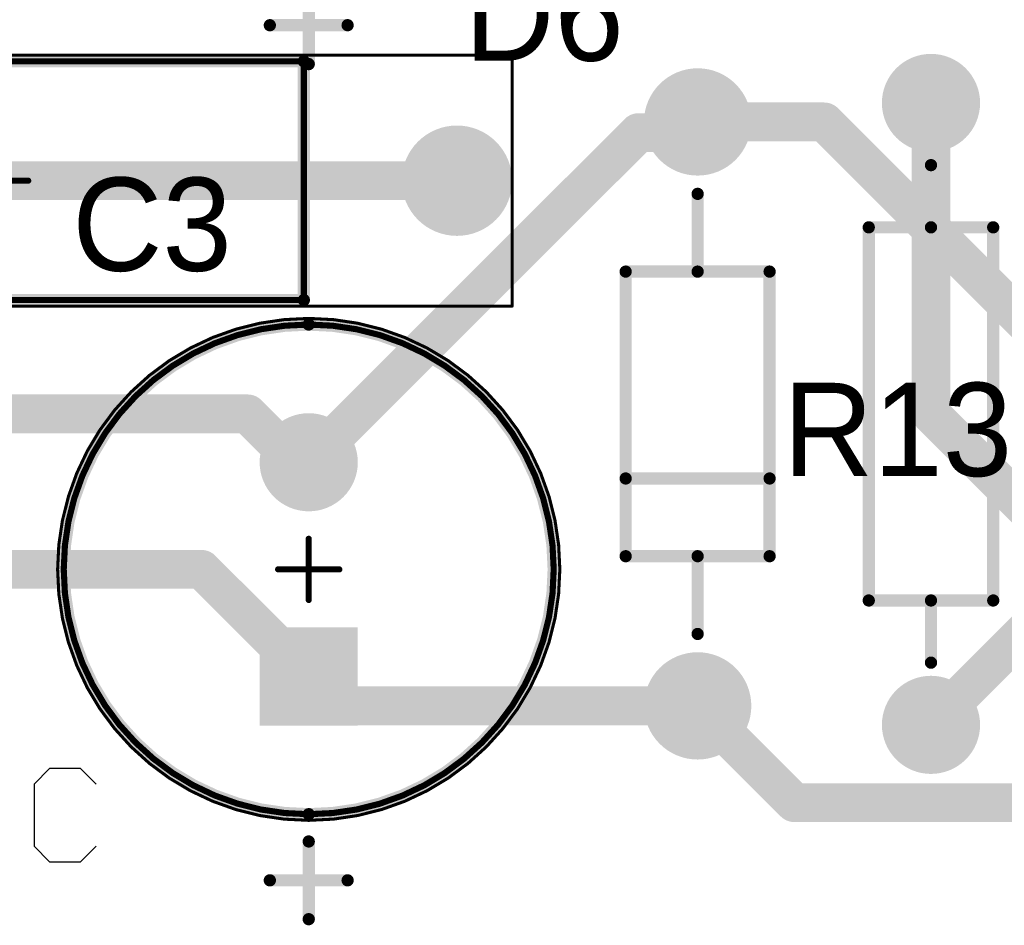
# Model space of a CAD drawing. Header units: millimetres. Extents: x 1.79 to 6.42, y 2.45 to 4.75.
# Tile 11 of 34: x 2.41 to 3.05, y 2.82 to 3.4. Entities that reach past the tile are written whole.
import ezdxf

# ---------------------------------------------------------------- set-up
doc = ezdxf.new("R2010")
doc.units = ezdxf.units.MM
doc.header["$MEASUREMENT"] = 0
for name, color, linetype in [('BottomLayer', 5, 'Continuous'), ('BottomSolder', 6, 'Continuous'), ('Mechanical13', 56, 'Continuous'), ('Mechanical15', 56, 'Continuous'), ('MultiLayer', 9, 'Continuous'), ('PadHoleLayer', 156, 'Continuous'), ('TopLayer', 1, 'Continuous'), ('TopOverlay', 2, 'Continuous'), ('TopSolder', 216, 'Continuous')]:
    doc.layers.add(name, color=color, linetype=linetype)

# ---------------------------------------------------------------- blocks, each defined once
blk = doc.blocks.new('AXIAL_0_4_17')
at = {"layer": 'BottomLayer', "const_width": 0.02756}
for points in [[(-0.21378, 0, 1), (-0.18622, 0, 1)], [(0.18622, 0, 1), (0.21378, 0, 1)]]:
    blk.add_lwpolyline(points, format="xyb", close=True, dxfattribs=at)
at = {"layer": 'BottomSolder', "const_width": 0.03156}
for points in [[(-0.21578, 0, 1), (-0.18422, 0, 1)], [(0.18422, 0, 1), (0.21578, 0, 1)]]:
    blk.add_lwpolyline(points, format="xyb", close=True, dxfattribs=at)
at = {"layer": 'MultiLayer', "const_width": 0.02756}
for points in [[(-0.21378, 0, 1), (-0.18622, 0, 1)], [(0.18622, 0, 1), (0.21378, 0, 1)]]:
    blk.add_lwpolyline(points, format="xyb", close=True, dxfattribs=at)
at = {"layer": 'PadHoleLayer', "const_width": 0.01673}
for points in [[(-0.20837, 0, 1), (-0.19163, 0, 1)], [(0.19163, 0, 1), (0.20837, 0, 1)]]:
    blk.add_lwpolyline(points, format="xyb", close=True, dxfattribs=at)
at = {"layer": 'TopLayer', "const_width": 0.02756}
for points in [[(-0.21378, 0, 1), (-0.18622, 0, 1)], [(0.18622, 0, 1), (0.21378, 0, 1)]]:
    blk.add_lwpolyline(points, format="xyb", close=True, dxfattribs=at)
at = {"layer": 'TopOverlay', "const_width": 0.00787}
for points in [[(-0.12, 0.04), (-0.12, -0.04)], [(-0.12, 0.04), (0.12, 0.04)], [(0.12, 0.04), (0.12, -0.04)], [(-0.16, 0), (-0.12, 0)], [(0.12, 0), (0.16, 0)], [(-0.12, -0.04), (0.12, -0.04)]]:
    blk.add_lwpolyline(points, dxfattribs=at)
at = {"layer": 'TopOverlay', "const_width": 0.00394}
for points in [[(-0.12197, 0.04, 1), (-0.11803, 0.04, 1)], [(-0.12197, 0.04, 1), (-0.11803, 0.04, 1)], [(0.11803, 0.04, 1), (0.12197, 0.04, 1)], [(0.11803, 0.04, 1), (0.12197, 0.04, 1)], [(-0.16197, 0, 1), (-0.15803, 0, 1)], [(-0.12197, 0, 1), (-0.11803, 0, 1)], [(0.11803, 0, 1), (0.12197, 0, 1)], [(0.15803, 0, 1), (0.16197, 0, 1)], [(-0.12197, -0.04, 1), (-0.11803, -0.04, 1)], [(-0.12197, -0.04, 1), (-0.11803, -0.04, 1)], [(0.11803, -0.04, 1), (0.12197, -0.04, 1)], [(0.11803, -0.04, 1), (0.12197, -0.04, 1)]]:
    blk.add_lwpolyline(points, format="xyb", close=True, dxfattribs=at)
at = {"layer": 'TopSolder', "const_width": 0.03156}
for points in [[(-0.21578, 0, 1), (-0.18422, 0, 1)], [(0.18422, 0, 1), (0.21578, 0, 1)]]:
    blk.add_lwpolyline(points, format="xyb", close=True, dxfattribs=at)
blk = doc.blocks.new('VISH_A1_2_V2_27')
at = {"layer": 'BottomLayer', "const_width": 0.0315}
blk.add_lwpolyline([(0.27953, 0, 1), (0.31102, 0, 1)], format="xyb", close=True, dxfattribs=at)
at = {"layer": 'BottomSolder', "const_width": 0.0355}
blk.add_lwpolyline([(0.27753, 0, 1), (0.31302, 0, 1)], format="xyb", close=True, dxfattribs=at)
at = {"layer": 'Mechanical13', "const_width": 0.00394}
for points in [[(-0.19685, 0.07677), (0.19685, 0.07677)], [(0.1967, 0.07677), (0.19685, 0.07662)], [(0.19685, -0.07677), (0.19685, 0.07662)], [(-0.19685, -0.07677), (0.19685, -0.07677)]]:
    blk.add_lwpolyline(points, dxfattribs=at)
at = {"layer": 'Mechanical13', "const_width": 0.00197}
for points in [[(0.19572, 0.07677, 1), (0.19768, 0.07677, 1)], [(0.19587, 0.07677, 1), (0.19783, 0.07677, 1)], [(0.19587, 0.07662, 1), (0.19783, 0.07662, 1)], [(0.19587, 0.07662, 1), (0.19783, 0.07662, 1)], [(0.19587, -0.07677, 1), (0.19783, -0.07677, 1)], [(0.19587, -0.07677, 1), (0.19783, -0.07677, 1)]]:
    blk.add_lwpolyline(points, format="xyb", close=True, dxfattribs=at)
at = {"layer": 'Mechanical15'}
for points, const_width in [([(-0.33071, 0.08071), (0.33071, 0.08071)], 0.00197), ([(0.33071, -0.08071), (0.33071, 0.08071)], 0.00197), ([(-0.01968, 0), (0.01969, 0)], 0.00394), ([(-0.33071, -0.08071), (0.33071, -0.08071)], 0.00197)]:
    blk.add_lwpolyline(points, dxfattribs=dict(at, const_width=const_width))
for points, const_width in [([(0.33022, 0.08071, 1), (0.3312, 0.08071, 1)], 0.000984), ([(0.33022, 0.08071, 1), (0.3312, 0.08071, 1)], 0.000984), ([(0.0187, 0, 1), (0.02067, 0, 1)], 0.00197), ([(0.33022, -0.08071, 1), (0.3312, -0.08071, 1)], 0.000984), ([(0.33022, -0.08071, 1), (0.3312, -0.08071, 1)], 0.000984)]:
    blk.add_lwpolyline(points, format="xyb", close=True, dxfattribs=dict(at, const_width=const_width))
at = {"layer": 'MultiLayer', "const_width": 0.0315}
blk.add_lwpolyline([(0.27953, 0, 1), (0.31102, 0, 1)], format="xyb", close=True, dxfattribs=at)
at = {"layer": 'PadHoleLayer', "const_width": 0.02165}
blk.add_lwpolyline([(0.28445, 0, 1), (0.3061, 0, 1)], format="xyb", close=True, dxfattribs=at)
at = {"layer": 'TopLayer', "const_width": 0.0315}
blk.add_lwpolyline([(0.27953, 0, 1), (0.31102, 0, 1)], format="xyb", close=True, dxfattribs=at)
at = {"layer": 'TopOverlay', "const_width": 0.00787}
for points in [[(-0.19685, 0.07677), (0.19685, 0.07677)], [(0.19685, -0.07677), (0.19685, 0.07677)], [(-0.19685, -0.07677), (0.19685, -0.07677)]]:
    blk.add_lwpolyline(points, dxfattribs=at)
at = {"layer": 'TopOverlay', "const_width": 0.00394}
for points in [[(0.19488, 0.07677, 1), (0.19882, 0.07677, 1)], [(0.19488, 0.07677, 1), (0.19882, 0.07677, 1)], [(0.19488, -0.07677, 1), (0.19882, -0.07677, 1)], [(0.19488, -0.07677, 1), (0.19882, -0.07677, 1)]]:
    blk.add_lwpolyline(points, format="xyb", close=True, dxfattribs=at)
at = {"layer": 'TopSolder', "const_width": 0.0355}
blk.add_lwpolyline([(0.27753, 0, 1), (0.31302, 0, 1)], format="xyb", close=True, dxfattribs=at)
blk = doc.blocks.new('ONSC_AXIAL_LEAD_2_59_10_P_42')
at = {"layer": 'BottomLayer', "const_width": 0.03051}
for points in [[(-0.20305, 0, 1), (-0.17254, 0, 1)], [(0.17254, 0, 1), (0.20305, 0, 1)]]:
    blk.add_lwpolyline(points, format="xyb", close=True, dxfattribs=at)
at = {"layer": 'BottomSolder', "const_width": 0.03451}
for points in [[(-0.20505, 0, 1), (-0.17054, 0, 1)], [(0.17054, 0, 1), (0.20505, 0, 1)]]:
    blk.add_lwpolyline(points, format="xyb", close=True, dxfattribs=at)
at = {"layer": 'MultiLayer', "const_width": 0.03051}
for points in [[(-0.20305, 0, 1), (-0.17254, 0, 1)], [(0.17254, 0, 1), (0.20305, 0, 1)]]:
    blk.add_lwpolyline(points, format="xyb", close=True, dxfattribs=at)
at = {"layer": 'PadHoleLayer', "const_width": 0.02067}
for points in [[(-0.19813, 0, 1), (-0.17746, 0, 1)], [(0.17746, 0, 1), (0.19813, 0, 1)]]:
    blk.add_lwpolyline(points, format="xyb", close=True, dxfattribs=at)
at = {"layer": 'TopLayer', "const_width": 0.03051}
for points in [[(-0.20305, 0, 1), (-0.17254, 0, 1)], [(0.17254, 0, 1), (0.20305, 0, 1)]]:
    blk.add_lwpolyline(points, format="xyb", close=True, dxfattribs=at)
at = {"layer": 'TopOverlay', "const_width": 0.00787}
for points in [[(-0.09154, 0.04626), (0.09154, 0.04626)], [(-0.09154, 0.04626), (-0.09154, -0.04626)], [(-0.04154, 0.04626), (-0.04154, -0.04626)], [(0.09154, 0.04626), (0.09154, -0.04626)], [(-0.14154, 0), (-0.09154, 0)], [(0.09154, 0), (0.14154, 0)], [(-0.09154, -0.04626), (0.09154, -0.04626)]]:
    blk.add_lwpolyline(points, dxfattribs=at)
at = {"layer": 'TopOverlay', "const_width": 0.00394}
for points in [[(-0.0935, 0.04626, 1), (-0.08957, 0.04626, 1)], [(-0.0935, 0.04626, 1), (-0.08957, 0.04626, 1)], [(-0.0435, 0.04626, 1), (-0.03957, 0.04626, 1)], [(0.08957, 0.04626, 1), (0.0935, 0.04626, 1)], [(0.08957, 0.04626, 1), (0.0935, 0.04626, 1)], [(-0.1435, 0, 1), (-0.13957, 0, 1)], [(-0.0935, 0, 1), (-0.08957, 0, 1)], [(0.08957, 0, 1), (0.0935, 0, 1)], [(0.13957, 0, 1), (0.1435, 0, 1)], [(-0.0935, -0.04626, 1), (-0.08957, -0.04626, 1)], [(-0.0935, -0.04626, 1), (-0.08957, -0.04626, 1)], [(-0.0435, -0.04626, 1), (-0.03957, -0.04626, 1)], [(0.08957, -0.04626, 1), (0.0935, -0.04626, 1)], [(0.08957, -0.04626, 1), (0.0935, -0.04626, 1)]]:
    blk.add_lwpolyline(points, format="xyb", close=True, dxfattribs=at)
at = {"layer": 'TopSolder', "const_width": 0.03451}
for points in [[(-0.20505, 0, 1), (-0.17054, 0, 1)], [(0.17054, 0, 1), (0.20505, 0, 1)]]:
    blk.add_lwpolyline(points, format="xyb", close=True, dxfattribs=at)
blk = doc.blocks.new('CAPPR65_350_1150X800X1250_51')
at = {"layer": 'BottomLayer', "const_width": 0.02756}
blk.add_lwpolyline([(0.05512, 0, 1), (0.08268, 0, 1)], format="xyb", close=True, dxfattribs=at)
at = {"layer": 'BottomLayer'}
blk.add_solid([(-0.09646, -0.02756), (-0.04134, -0.02756), (-0.09646, 0.02756), (-0.04134, 0.02756)], dxfattribs=at)
at = {"layer": 'BottomSolder', "const_width": 0.03156}
blk.add_lwpolyline([(0.05312, 0, 1), (0.08468, 0, 1)], format="xyb", close=True, dxfattribs=at)
at = {"layer": 'BottomSolder'}
blk.add_solid([(-0.10046, -0.03156), (-0.03734, -0.03156), (-0.10046, 0.03156), (-0.03734, 0.03156)], dxfattribs=at)
at = {"layer": 'Mechanical13'}
for points, const_width in [([(0.15748, 0, 1), (-0.15748, 0, 1)], 0.00394), ([(-0.15846, 0, 1), (-0.1565, 0, 1)], 0.00197), ([(0.1565, 0, 1), (0.15846, 0, 1)], 0.00197)]:
    blk.add_lwpolyline(points, format="xyb", close=True, dxfattribs=dict(at, const_width=const_width))
at = {"layer": 'Mechanical15'}
for points, const_width in [([(0.16142, 0, 1), (-0.16142, 0, 1)], 0.00197), ([(-0.00098, 0.01968, 1), (0.00098, 0.01968, 1)], 0.00197), ([(-0.16191, 0, 1), (-0.16093, 0, 1)], 0.000984), ([(-0.02067, 0, 1), (-0.0187, 0, 1)], 0.00197), ([(0.0187, 0, 1), (0.02067, 0, 1)], 0.00197), ([(0.16093, 0, 1), (0.16191, 0, 1)], 0.000984), ([(-0.00098, -0.01969, 1), (0.00098, -0.01969, 1)], 0.00197)]:
    blk.add_lwpolyline(points, format="xyb", close=True, dxfattribs=dict(at, const_width=const_width))
at = {"layer": 'Mechanical15', "const_width": 0.00394}
for points in [[(0, 0.01968), (0, -0.01969)], [(-0.01968, 0), (0.01969, 0)]]:
    blk.add_lwpolyline(points, dxfattribs=at)
at = {"layer": 'MultiLayer', "const_width": 0.02756}
blk.add_lwpolyline([(0.05512, 0, 1), (0.08268, 0, 1)], format="xyb", close=True, dxfattribs=at)
at = {"layer": 'MultiLayer'}
blk.add_solid([(-0.09646, -0.02756), (-0.04134, -0.02756), (-0.09646, 0.02756), (-0.04134, 0.02756)], dxfattribs=at)
at = {"layer": 'PadHoleLayer', "const_width": 0.01772}
for points in [[(-0.07776, 0, 1), (-0.06004, 0, 1)], [(0.06004, 0, 1), (0.07776, 0, 1)]]:
    blk.add_lwpolyline(points, format="xyb", close=True, dxfattribs=at)
at = {"layer": 'TopLayer', "const_width": 0.02756}
blk.add_lwpolyline([(0.05512, 0, 1), (0.08268, 0, 1)], format="xyb", close=True, dxfattribs=at)
at = {"layer": 'TopLayer'}
blk.add_solid([(-0.09646, -0.02756), (-0.04134, -0.02756), (-0.09646, 0.02756), (-0.04134, 0.02756)], dxfattribs=at)
at = {"layer": 'TopOverlay'}
for points, const_width in [([(0.15748, 0, 1), (-0.15748, 0, 1)], 0.00787), ([(-0.20197, 0.025, 1), (-0.19803, 0.025, 1)], 0.00394), ([(-0.22697, 0, 1), (-0.22303, 0, 1)], 0.00394), ([(-0.17697, 0, 1), (-0.17303, 0, 1)], 0.00394), ([(-0.15945, 0, 1), (-0.15551, 0, 1)], 0.00394), ([(0.15551, 0, 1), (0.15945, 0, 1)], 0.00394), ([(-0.20197, -0.025, 1), (-0.19803, -0.025, 1)], 0.00394)]:
    blk.add_lwpolyline(points, format="xyb", close=True, dxfattribs=dict(at, const_width=const_width))
at = {"layer": 'TopOverlay', "const_width": 0.00787}
for points in [[(-0.2, 0.025), (-0.2, -0.025)], [(-0.225, 0), (-0.175, 0)]]:
    blk.add_lwpolyline(points, dxfattribs=at)
at = {"layer": 'TopSolder', "const_width": 0.03156}
blk.add_lwpolyline([(0.05312, 0, 1), (0.08468, 0, 1)], format="xyb", close=True, dxfattribs=at)
at = {"layer": 'TopSolder'}
blk.add_solid([(-0.10046, -0.03156), (-0.03734, -0.03156), (-0.10046, 0.03156), (-0.03734, 0.03156)], dxfattribs=at)
blk = doc.blocks.new('CAPPR65_350_1150X800X1250_52')
at = {"layer": 'BottomLayer', "const_width": 0.02756}
blk.add_lwpolyline([(0.05512, 0, 1), (0.08268, 0, 1)], format="xyb", close=True, dxfattribs=at)
at = {"layer": 'BottomLayer'}
blk.add_solid([(-0.09646, -0.02756), (-0.04134, -0.02756), (-0.09646, 0.02756), (-0.04134, 0.02756)], dxfattribs=at)
at = {"layer": 'BottomSolder', "const_width": 0.03156}
blk.add_lwpolyline([(0.05312, 0, 1), (0.08468, 0, 1)], format="xyb", close=True, dxfattribs=at)
at = {"layer": 'BottomSolder'}
blk.add_solid([(-0.10046, -0.03156), (-0.03734, -0.03156), (-0.10046, 0.03156), (-0.03734, 0.03156)], dxfattribs=at)
at = {"layer": 'Mechanical13'}
for points, const_width in [([(0.15748, 0, 1), (-0.15748, 0, 1)], 0.00394), ([(-0.15846, 0, 1), (-0.1565, 0, 1)], 0.00197), ([(0.1565, 0, 1), (0.15846, 0, 1)], 0.00197)]:
    blk.add_lwpolyline(points, format="xyb", close=True, dxfattribs=dict(at, const_width=const_width))
at = {"layer": 'Mechanical15'}
for points, const_width in [([(0.16142, 0, 1), (-0.16142, 0, 1)], 0.00197), ([(-0.00098, 0.01968, 1), (0.00098, 0.01968, 1)], 0.00197), ([(-0.16191, 0, 1), (-0.16093, 0, 1)], 0.000984), ([(-0.02067, 0, 1), (-0.0187, 0, 1)], 0.00197), ([(0.0187, 0, 1), (0.02067, 0, 1)], 0.00197), ([(0.16093, 0, 1), (0.16191, 0, 1)], 0.000984), ([(-0.00098, -0.01969, 1), (0.00098, -0.01969, 1)], 0.00197)]:
    blk.add_lwpolyline(points, format="xyb", close=True, dxfattribs=dict(at, const_width=const_width))
at = {"layer": 'Mechanical15', "const_width": 0.00394}
for points in [[(0, 0.01968), (0, -0.01969)], [(-0.01968, 0), (0.01969, 0)]]:
    blk.add_lwpolyline(points, dxfattribs=at)
at = {"layer": 'MultiLayer', "const_width": 0.02756}
blk.add_lwpolyline([(0.05512, 0, 1), (0.08268, 0, 1)], format="xyb", close=True, dxfattribs=at)
at = {"layer": 'MultiLayer'}
blk.add_solid([(-0.09646, -0.02756), (-0.04134, -0.02756), (-0.09646, 0.02756), (-0.04134, 0.02756)], dxfattribs=at)
at = {"layer": 'PadHoleLayer', "const_width": 0.01772}
for points in [[(-0.07776, 0, 1), (-0.06004, 0, 1)], [(0.06004, 0, 1), (0.07776, 0, 1)]]:
    blk.add_lwpolyline(points, format="xyb", close=True, dxfattribs=at)
at = {"layer": 'TopLayer', "const_width": 0.02756}
blk.add_lwpolyline([(0.05512, 0, 1), (0.08268, 0, 1)], format="xyb", close=True, dxfattribs=at)
at = {"layer": 'TopLayer'}
blk.add_solid([(-0.09646, -0.02756), (-0.04134, -0.02756), (-0.09646, 0.02756), (-0.04134, 0.02756)], dxfattribs=at)
at = {"layer": 'TopOverlay'}
for points, const_width in [([(0.15748, 0, 1), (-0.15748, 0, 1)], 0.00787), ([(-0.20197, 0.025, 1), (-0.19803, 0.025, 1)], 0.00394), ([(-0.22697, 0, 1), (-0.22303, 0, 1)], 0.00394), ([(-0.17697, 0, 1), (-0.17303, 0, 1)], 0.00394), ([(-0.15945, 0, 1), (-0.15551, 0, 1)], 0.00394), ([(0.15551, 0, 1), (0.15945, 0, 1)], 0.00394), ([(-0.20197, -0.025, 1), (-0.19803, -0.025, 1)], 0.00394)]:
    blk.add_lwpolyline(points, format="xyb", close=True, dxfattribs=dict(at, const_width=const_width))
at = {"layer": 'TopOverlay', "const_width": 0.00787}
for points in [[(-0.2, 0.025), (-0.2, -0.025)], [(-0.225, 0), (-0.175, 0)]]:
    blk.add_lwpolyline(points, dxfattribs=at)
at = {"layer": 'TopSolder', "const_width": 0.03156}
blk.add_lwpolyline([(0.05312, 0, 1), (0.08468, 0, 1)], format="xyb", close=True, dxfattribs=at)
at = {"layer": 'TopSolder'}
blk.add_solid([(-0.10046, -0.03156), (-0.03734, -0.03156), (-0.10046, 0.03156), (-0.03734, 0.03156)], dxfattribs=at)

msp = doc.modelspace()

# ---------------------------------------------------------------- linework, layer by layer
at = {"layer": 'BottomLayer', "const_width": 0.025}
for points in [[(2.84311, 3.3309), (2.85, 3.3378)], [(2.85, 3.3378), (2.93137, 3.3378)], [(2.93137, 3.3378), (3.11916, 3.15)], [(2.6, 3.1189), (2.81201, 3.3309)], [(2.81201, 3.3309), (2.84311, 3.3309)], [(2.25, 3.3), (2.69528, 3.3)], [(2.3, 3.15), (2.56075, 3.15)], [(2.56075, 3.15), (2.59185, 3.1189)], [(3, 2.95), (3.2, 3.15)], [(2.59185, 3.1189), (2.6, 3.1189)], [(2.3, 3.05), (2.5311, 3.05)], [(2.5311, 3.05), (2.6, 2.9811)], [(2.6, 2.9811), (2.6189, 2.9622)], [(2.6189, 2.9622), (2.85, 2.9622)], [(2.85, 2.9622), (2.91226, 2.89994)], [(2.91226, 2.89994), (3.14994, 2.89994)]]:
    msp.add_lwpolyline(points, dxfattribs=at)
at = {"layer": 'BottomLayer', "const_width": 0.0125}
for points in [[(2.84375, 3.3378, 1), (2.85625, 3.3378, 1)], [(2.84375, 3.3378, 1), (2.85625, 3.3378, 1)], [(2.92512, 3.3378, 1), (2.93762, 3.3378, 1)], [(2.92512, 3.3378, 1), (2.93762, 3.3378, 1)], [(2.80576, 3.3309, 1), (2.81826, 3.3309, 1)], [(2.80576, 3.3309, 1), (2.81826, 3.3309, 1)], [(2.83686, 3.3309, 1), (2.84936, 3.3309, 1)], [(2.83686, 3.3309, 1), (2.84936, 3.3309, 1)], [(2.68903, 3.3, 1), (2.70153, 3.3, 1)], [(2.5545, 3.15, 1), (2.567, 3.15, 1)], [(2.5545, 3.15, 1), (2.567, 3.15, 1)], [(2.5856, 3.1189, 1), (2.5981, 3.1189, 1)], [(2.5856, 3.1189, 1), (2.5981, 3.1189, 1)], [(2.59375, 3.1189, 1), (2.60625, 3.1189, 1)], [(2.59375, 3.1189, 1), (2.60625, 3.1189, 1)], [(2.52485, 3.05, 1), (2.53735, 3.05, 1)], [(2.52485, 3.05, 1), (2.53735, 3.05, 1)], [(2.59375, 2.9811, 1), (2.60625, 2.9811, 1)], [(2.59375, 2.9811, 1), (2.60625, 2.9811, 1)], [(2.61265, 2.9622, 1), (2.62515, 2.9622, 1)], [(2.61265, 2.9622, 1), (2.62515, 2.9622, 1)], [(2.84375, 2.9622, 1), (2.85625, 2.9622, 1)], [(2.84375, 2.9622, 1), (2.85625, 2.9622, 1)], [(2.99375, 2.95, 1), (3.00625, 2.95, 1)], [(2.90601, 2.89994, 1), (2.91851, 2.89994, 1)], [(2.90601, 2.89994, 1), (2.91851, 2.89994, 1)]]:
    msp.add_lwpolyline(points, format="xyb", close=True, dxfattribs=at)
at = {"layer": 'TopLayer', "const_width": 0.025}
for points in [[(3, 3.15), (3, 3.35)], [(3, 3.15), (3.15, 3)]]:
    msp.add_lwpolyline(points, dxfattribs=at)
at = {"layer": 'TopLayer', "const_width": 0.0125}
for points in [[(2.99375, 3.35, 1), (3.00625, 3.35, 1)], [(2.99375, 3.15, 1), (3.00625, 3.15, 1)], [(2.99375, 3.15, 1), (3.00625, 3.15, 1)]]:
    msp.add_lwpolyline(points, format="xyb", close=True, dxfattribs=at)
at = {"layer": 'TopOverlay'}
for p, q in [((2.43341, 2.92194), (2.42341, 2.91194)), ((2.4534, 2.92194), (2.43341, 2.92194)), ((2.4634, 2.91194), (2.4534, 2.92194)), ((2.42341, 2.91194), (2.42341, 2.87196)), ((2.42341, 2.87196), (2.43341, 2.86196)), ((2.4534, 2.86196), (2.4634, 2.87196)), ((2.43341, 2.86196), (2.4534, 2.86196))]:
    msp.add_line(p, q, dxfattribs=at)

# ---------------------------------------------------------------- block references
at = {"rotation": 90}
for name, p in [('CAPPR65_350_1150X800X1250_52', (2.6, 3.6)), ('AXIAL_0_4_17', (3, 3.15)), ('ONSC_AXIAL_LEAD_2_59_10_P_42', (2.85, 3.15)), ('CAPPR65_350_1150X800X1250_51', (2.6, 3.05))]:
    msp.add_blockref(name, p, dxfattribs=at)
msp.add_blockref('VISH_A1_2_V2_27', (2.4, 3.3))

# ---------------------------------------------------------------- texts
at = {"layer": 'TopOverlay'}
for s, p in [('D6', (2.7, 3.37717)), ('C3', (2.448, 3.242)), ('R13', (2.90502, 3.11001))]:
    msp.add_text(s, height=0.06, dxfattribs=at).set_placement(p)

doc.saveas('drawing.dxf')
